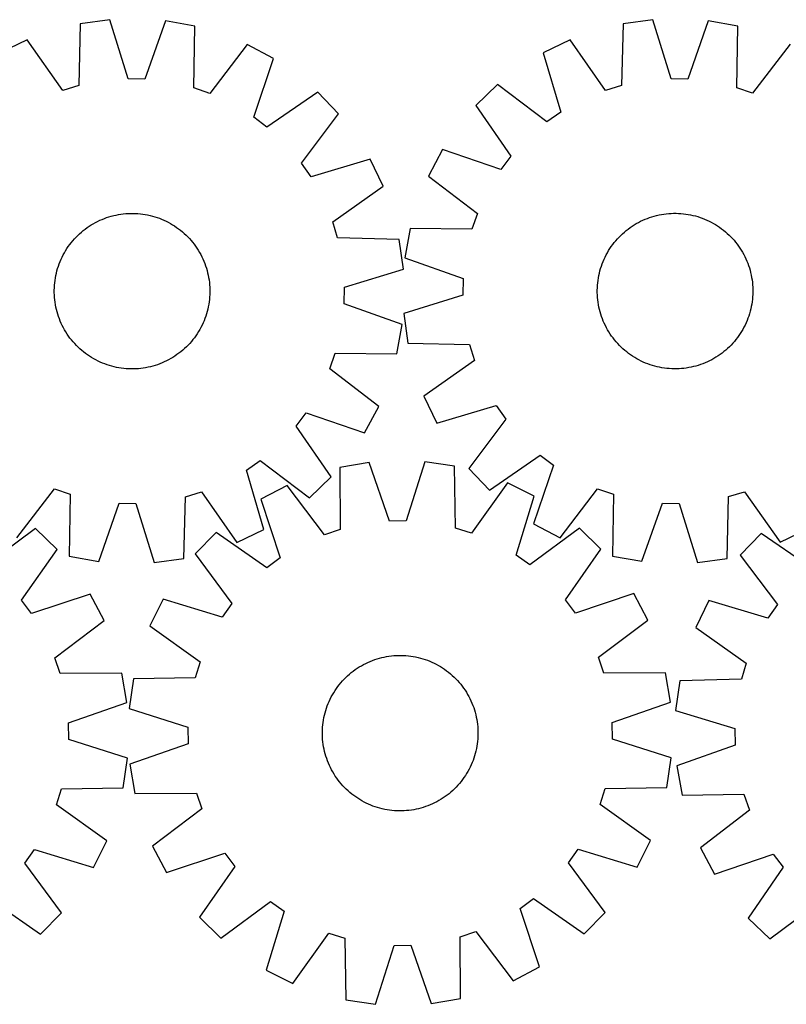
# Model space of a CAD drawing. Header units: millimetres. Extents: x 7 to 1483, y 7 to 513.
# Tile 2 of 3: x 368 to 762, y 7 to 513. Entities that reach past the tile are written whole.
import ezdxf

# ---------------------------------------------------------------- set-up
doc = ezdxf.new("R2010")
doc.units = ezdxf.units.MM
doc.layers.add('CUT', color=7, linetype='CONTINUOUS', true_color=0x000000)

msp = doc.modelspace()

# ---------------------------------------------------------------- linework, layer by layer
at = {"layer": 'CUT'}
for p, q in [((414.123631, 512.998217), (398.880345, 510.907101)), ((423.478128, 482.642524), (414.123631, 512.998217)), ((442.656336, 512.406142), (432.050626, 482.464638)), ((457.799754, 509.684477), (442.656336, 512.406142)), ((693.280733, 513.026721), (678.03894, 510.924747)), ((702.656848, 482.677697), (693.280733, 513.026721)), ((721.813853, 512.454968), (711.229471, 482.505917)), ((736.959205, 509.74409), (721.813853, 512.454968)), ((398.880345, 510.907101), (398.046149, 479.153693)), ((457.315984, 477.923798), (457.799754, 509.684477)), ((678.03894, 510.924747), (677.227361, 479.170754)), ((736.498057, 477.983075), (736.959205, 509.74409)), ((371.561168, 502.653107), (357.710132, 495.953903)), ((389.838248, 476.673825), (371.561168, 502.653107)), ((650.725649, 502.651297), (636.879388, 495.942229)), ((669.021229, 476.68504), (650.725649, 502.651297)), ((484.753008, 500.304289), (465.413944, 475.105571)), ((498.314213, 493.036259), (484.753008, 500.304289)), ((763.919133, 500.383102), (744.598023, 475.170616)), ((488.03953, 462.979552), (498.314213, 493.036259)), ((636.879388, 495.942229), (645.920054, 465.491595)), ((432.050626, 482.464638), (423.478128, 482.642524)), ((711.229471, 482.505917), (702.656848, 482.677697)), ((398.046149, 479.153693), (389.838248, 476.673825)), ((465.413944, 475.105571), (457.315984, 477.923798)), ((613.459541, 479.633439), (602.364181, 468.974006)), ((638.883687, 460.591706), (613.459541, 479.633439)), ((677.227361, 479.170754), (669.021229, 476.68504)), ((744.598023, 475.170616), (736.498057, 477.983075)), ((521.049643, 475.786156), (494.870269, 457.796851)), ((531.701171, 464.683206), (521.049643, 475.786156)), ((602.364181, 468.974006), (620.372129, 442.807451)), ((494.870269, 457.796851), (488.03953, 462.979552)), ((512.641334, 439.27263), (531.701171, 464.683206)), ((645.920054, 465.491595), (638.883687, 460.591706)), ((585.130276, 446.226295), (577.871907, 432.659916)), ((615.194294, 435.973024), (585.130276, 446.226295)), ((547.993275, 441.251749), (517.536209, 432.232775)), ((554.692479, 427.400713), (547.993275, 441.251749)), ((620.372129, 442.807451), (615.194294, 435.973024)), ((517.536209, 432.232775), (512.641334, 439.27263)), ((577.871907, 432.659916), (603.084393, 413.338806)), ((528.713198, 409.123633), (554.692479, 427.400713)), ((408.937525, 409.870919), (410.089353, 410.373213)), ((410.089353, 410.373213), (411.25639, 410.839079)), ((411.25639, 410.839079), (412.437485, 411.268057)), ((412.437485, 411.268057), (413.631471, 411.659725)), ((413.631471, 411.659725), (414.83717, 412.013695)), ((414.83717, 412.013695), (416.053394, 412.329619)), ((416.053394, 412.329619), (417.27894, 412.607185)), ((417.27894, 412.607185), (418.5126, 412.846118)), ((418.5126, 412.846118), (419.753157, 413.046183)), ((419.753157, 413.046183), (420.999386, 413.207183)), ((420.999386, 413.207183), (422.250057, 413.328958)), ((422.250057, 413.328958), (423.503935, 413.411389)), ((423.503935, 413.411389), (424.759785, 413.454393)), ((424.759785, 413.454393), (426.016365, 413.45793)), ((426.016365, 413.45793), (427.272437, 413.421994)), ((427.272437, 413.421994), (428.526759, 413.346622)), ((428.526759, 413.346622), (429.778096, 413.231888)), ((429.778096, 413.231888), (431.025211, 413.077905)), ((431.025211, 413.077905), (432.266874, 412.884825)), ((432.266874, 412.884825), (433.501859, 412.652839)), ((433.501859, 412.652839), (434.728949, 412.382175)), ((434.728949, 412.382175), (435.946931, 412.073102)), ((435.946931, 412.073102), (437.154604, 411.725923)), ((437.154604, 411.725923), (438.350775, 411.340981)), ((438.350775, 411.340981), (439.534266, 410.918657)), ((439.534266, 410.918657), (440.703906, 410.459367)), ((440.703906, 410.459367), (441.858543, 409.963564)), ((603.084393, 413.338806), (600.271935, 405.23884)), ((688.168082, 409.895754), (689.319552, 410.398868)), ((689.319552, 410.398868), (690.486257, 410.865565)), ((690.486257, 410.865565), (691.667046, 411.295385)), ((691.667046, 411.295385), (692.860753, 411.687903)), ((692.860753, 411.687903), (694.0662, 412.042733)), ((694.0662, 412.042733), (695.282198, 412.359523)), ((695.282198, 412.359523), (696.507546, 412.637961)), ((696.507546, 412.637961), (697.741036, 412.877773)), ((697.741036, 412.877773), (698.98145, 413.078722)), ((698.98145, 413.078722), (700.227563, 413.240609)), ((700.227563, 413.240609), (701.478147, 413.363275)), ((701.478147, 413.363275), (702.731967, 413.446599)), ((702.731967, 413.446599), (703.987785, 413.490498)), ((703.987785, 413.490498), (705.244363, 413.494929)), ((705.244363, 413.494929), (706.50046, 413.459888)), ((706.50046, 413.459888), (707.754836, 413.385409)), ((707.754836, 413.385409), (709.006254, 413.271566)), ((709.006254, 413.271566), (710.253478, 413.118472)), ((710.253478, 413.118472), (711.495278, 412.926276)), ((711.495278, 412.926276), (712.730429, 412.69517)), ((712.730429, 412.69517), (713.957711, 412.425381)), ((713.957711, 412.425381), (715.175913, 412.117174)), ((715.175913, 412.117174), (716.383832, 411.770856)), ((716.383832, 411.770856), (717.580278, 411.386766)), ((717.580278, 411.386766), (718.764069, 410.965285)), ((718.764069, 410.965285), (719.934036, 410.506828)), ((719.934036, 410.506828), (721.089026, 410.011848)), ((400.40317, 404.607966), (401.393896, 405.380928)), ((401.393896, 405.380928), (402.408412, 406.122388)), ((402.408412, 406.122388), (403.445718, 406.831615)), ((403.445718, 406.831615), (404.504789, 407.507911)), ((404.504789, 407.507911), (405.58458, 408.150606)), ((405.58458, 408.150606), (406.684027, 408.759067)), ((406.684027, 408.759067), (407.802042, 409.332693)), ((407.802042, 409.332693), (408.937525, 409.870919)), ((441.858543, 409.963564), (442.997037, 409.431738)), ((442.997037, 409.431738), (444.118263, 408.864413)), ((444.118263, 408.864413), (445.221117, 408.262149)), ((445.221117, 408.262149), (446.304508, 407.625542)), ((446.304508, 407.625542), (447.367369, 406.955218)), ((447.367369, 406.955218), (448.40865, 406.25184)), ((448.40865, 406.25184), (449.427324, 405.516101)), ((449.427324, 405.516101), (450.422384, 404.748728)), ((531.193066, 400.915733), (528.713198, 409.123633)), ((568.510919, 405.699988), (565.800042, 390.554636)), ((600.271935, 405.23884), (568.510919, 405.699988)), ((679.637478, 404.626724), (680.627653, 405.400391)), ((680.627653, 405.400391), (681.641641, 406.142574)), ((681.641641, 406.142574), (682.678441, 406.85254)), ((682.678441, 406.85254), (683.73703, 407.529589)), ((683.73703, 407.529589), (684.816364, 408.173054)), ((684.816364, 408.173054), (685.915376, 408.782298)), ((685.915376, 408.782298), (687.032983, 409.35672)), ((687.032983, 409.35672), (688.168082, 409.895754)), ((721.089026, 410.011848), (722.227898, 409.480833)), ((722.227898, 409.480833), (723.349529, 408.914307)), ((723.349529, 408.914307), (724.452811, 408.312829)), ((724.452811, 408.312829), (725.536655, 407.676993)), ((725.536655, 407.676993), (726.599993, 407.007426)), ((726.599993, 407.007426), (727.641775, 406.30479)), ((727.641775, 406.30479), (728.660972, 405.569777)), ((728.660972, 405.569777), (729.656579, 404.803113)), ((395.011403, 399.353478), (395.839742, 400.298391)), ((395.839742, 400.298391), (396.697353, 401.21682)), ((396.697353, 401.21682), (397.583389, 402.107857)), ((397.583389, 402.107857), (398.496976, 402.970623)), ((398.496976, 402.970623), (399.437212, 403.804267)), ((399.437212, 403.804267), (400.40317, 404.607966)), ((450.422384, 404.748728), (451.39285, 403.950478)), ((451.39285, 403.950478), (452.337764, 403.122139)), ((452.337764, 403.122139), (453.256192, 402.264529)), ((453.256192, 402.264529), (454.147229, 401.378493)), ((454.147229, 401.378493), (455.009995, 400.464906)), ((455.009995, 400.464906), (455.843639, 399.524669)), ((562.946473, 400.081537), (531.193066, 400.915733)), ((565.03759, 384.83825), (562.946473, 400.081537)), ((674.249455, 399.368397), (675.077121, 400.3139)), ((675.077121, 400.3139), (675.934077, 401.232939)), ((675.934077, 401.232939), (676.819478, 402.124607)), ((676.819478, 402.124607), (677.73245, 402.988024)), ((677.73245, 402.988024), (678.672093, 403.822337)), ((678.672093, 403.822337), (679.637478, 404.626724)), ((729.656579, 404.803113), (730.627613, 404.005555)), ((730.627613, 404.005555), (731.573117, 403.177889)), ((731.573117, 403.177889), (732.492156, 402.320933)), ((732.492156, 402.320933), (733.383824, 401.435532)), ((733.383824, 401.435532), (734.24724, 400.522559)), ((734.24724, 400.522559), (735.081554, 399.582917)), ((391.33634, 394.265136), (392.006664, 395.327997)), ((392.006664, 395.327997), (392.710042, 396.369278)), ((392.710042, 396.369278), (393.44578, 397.387951)), ((393.44578, 397.387951), (394.213153, 398.383012)), ((394.213153, 398.383012), (395.011403, 399.353478)), ((455.843639, 399.524669), (456.647339, 398.558712)), ((456.647339, 398.558712), (457.4203, 397.567986)), ((457.4203, 397.567986), (458.16176, 396.553469)), ((458.16176, 396.553469), (458.870988, 395.516164)), ((458.870988, 395.516164), (459.547283, 394.457093)), ((670.578017, 394.277439), (671.247583, 395.340777)), ((671.247583, 395.340777), (671.95022, 396.382559)), ((671.95022, 396.382559), (672.685233, 397.401756)), ((672.685233, 397.401756), (673.451896, 398.397363)), ((673.451896, 398.397363), (674.249455, 399.368397)), ((735.081554, 399.582917), (735.885941, 398.617532)), ((735.885941, 398.617532), (736.659607, 397.627357)), ((736.659607, 397.627357), (737.40179, 396.613369)), ((737.40179, 396.613369), (738.111757, 395.576569)), ((738.111757, 395.576569), (738.788806, 394.51798)), ((388.502515, 388.664534), (388.998318, 389.819171)), ((388.998318, 389.819171), (389.530144, 390.957665)), ((389.530144, 390.957665), (390.097469, 392.078891)), ((390.097469, 392.078891), (390.699732, 393.181745)), ((390.699732, 393.181745), (391.33634, 394.265136)), ((459.547283, 394.457093), (460.189978, 393.377301)), ((460.189978, 393.377301), (460.798439, 392.277855)), ((460.798439, 392.277855), (461.372065, 391.159839)), ((461.372065, 391.159839), (461.910291, 390.024357)), ((461.910291, 390.024357), (462.412585, 388.872529)), ((565.800042, 390.554636), (595.749092, 379.970255)), ((667.748182, 388.67482), (668.243162, 389.82981)), ((668.243162, 389.82981), (668.774177, 390.968682)), ((668.774177, 390.968682), (669.340703, 392.090312)), ((669.340703, 392.090312), (669.942181, 393.193594)), ((669.942181, 393.193594), (670.578017, 394.277439)), ((738.788806, 394.51798), (739.43227, 393.438646)), ((739.43227, 393.438646), (740.041514, 392.339634)), ((740.041514, 392.339634), (740.615937, 391.222027)), ((740.615937, 391.222027), (741.154971, 390.086928)), ((741.154971, 390.086928), (741.658085, 388.935458)), ((386.88878, 383.907559), (387.235959, 385.115231)), ((387.235959, 385.115231), (387.6209, 386.311403)), ((387.6209, 386.311403), (388.043225, 387.494893)), ((388.043225, 387.494893), (388.502515, 388.664534)), ((462.412585, 388.872529), (462.878451, 387.705491)), ((462.878451, 387.705491), (463.307429, 386.524397)), ((463.307429, 386.524397), (463.699097, 385.330411)), ((463.699097, 385.330411), (464.053068, 384.124711)), ((534.681896, 375.483754), (565.03759, 384.83825)), ((666.137835, 383.916696), (666.484154, 385.124616)), ((666.484154, 385.124616), (666.868243, 386.321062)), ((666.868243, 386.321062), (667.289725, 387.504852)), ((667.289725, 387.504852), (667.748182, 388.67482)), ((741.658085, 388.935458), (742.124782, 387.768753)), ((742.124782, 387.768753), (742.554602, 386.587964)), ((742.554602, 386.587964), (742.94712, 385.394257)), ((742.94712, 385.394257), (743.301949, 384.18881)), ((385.883977, 378.985839), (386.077056, 380.227502)), ((386.077056, 380.227502), (386.309043, 381.462487)), ((386.309043, 381.462487), (386.579706, 382.689577)), ((386.579706, 382.689577), (386.88878, 383.907559)), ((464.053068, 384.124711), (464.368992, 382.908488)), ((464.368992, 382.908488), (464.646557, 381.682941)), ((464.646557, 381.682941), (464.88549, 380.449281)), ((464.88549, 380.449281), (465.085556, 379.208724)), ((595.749092, 379.970255), (595.577312, 371.397632)), ((665.136538, 378.994262), (665.328733, 380.236062)), ((665.328733, 380.236062), (665.55984, 381.471213)), ((665.55984, 381.471213), (665.829629, 382.698494)), ((665.829629, 382.698494), (666.137835, 383.916696)), ((743.301949, 384.18881), (743.618739, 382.972812)), ((743.618739, 382.972812), (743.897178, 381.747464)), ((743.897178, 381.747464), (744.136989, 380.513974)), ((744.136989, 380.513974), (744.337938, 379.27356)), ((385.503952, 373.976993), (385.539887, 375.233064)), ((385.539887, 375.233064), (385.61526, 376.487387)), ((385.61526, 376.487387), (385.729994, 377.738724)), ((385.729994, 377.738724), (385.883977, 378.985839)), ((465.085556, 379.208724), (465.246555, 377.962496)), ((465.246555, 377.962496), (465.36833, 376.711825)), ((465.36833, 376.711825), (465.450761, 375.457946)), ((465.450761, 375.457946), (465.493766, 374.202097)), ((534.50401, 366.911255), (534.681896, 375.483754)), ((664.760081, 373.985147), (664.795122, 375.241243)), ((664.795122, 375.241243), (664.869601, 376.49562)), ((664.869601, 376.49562), (664.983443, 377.747037)), ((664.983443, 377.747037), (665.136538, 378.994262)), ((744.337938, 379.27356), (744.499825, 378.027446)), ((744.499825, 378.027446), (744.622491, 376.776862)), ((744.622491, 376.776862), (744.705815, 375.523043)), ((744.705815, 375.523043), (744.749714, 374.267224)), ((385.507488, 372.720413), (385.503952, 373.976993)), ((385.550493, 371.464563), (385.507488, 372.720413)), ((385.632923, 370.210684), (385.550493, 371.464563)), ((385.754698, 368.960014), (385.632923, 370.210684)), ((465.385994, 370.435122), (465.27126, 369.183786)), ((465.461366, 371.689445), (465.385994, 370.435122)), ((465.497302, 372.945516), (465.461366, 371.689445)), ((465.493766, 374.202097), (465.497302, 372.945516)), ((595.577312, 371.397632), (565.228289, 362.021516)), ((664.764512, 372.728569), (664.760081, 373.985147)), ((664.808411, 371.472751), (664.764512, 372.728569)), ((664.891735, 370.218931), (664.808411, 371.472751)), ((665.014401, 368.968347), (664.891735, 370.218931)), ((744.644626, 370.500174), (744.530783, 369.248756)), ((744.719104, 371.75455), (744.644626, 370.500174)), ((744.754145, 373.010647), (744.719104, 371.75455)), ((744.749714, 374.267224), (744.754145, 373.010647)), ((385.915698, 367.713785), (385.754698, 368.960014)), ((386.115763, 366.473228), (385.915698, 367.713785)), ((386.354696, 365.239568), (386.115763, 366.473228)), ((386.632262, 364.014021), (386.354696, 365.239568)), ((464.692211, 365.460022), (464.421548, 364.232933)), ((464.924197, 366.695007), (464.692211, 365.460022)), ((465.117277, 367.93667), (464.924197, 366.695007)), ((465.27126, 369.183786), (465.117277, 367.93667)), ((564.445514, 356.305545), (534.50401, 366.911255)), ((665.176288, 367.722233), (665.014401, 368.968347)), ((665.377237, 366.48182), (665.176288, 367.722233)), ((665.617049, 365.24833), (665.377237, 366.48182)), ((665.895487, 364.022981), (665.617049, 365.24833)), ((743.954386, 365.524581), (743.684597, 364.297299)), ((744.185493, 366.759731), (743.954386, 365.524581)), ((744.377688, 368.001532), (744.185493, 366.759731)), ((744.530783, 369.248756), (744.377688, 368.001532)), ((386.948186, 362.797798), (386.632262, 364.014021)), ((387.302156, 361.592099), (386.948186, 362.797798)), ((387.693824, 360.398112), (387.302156, 361.592099)), ((388.122803, 359.217018), (387.693824, 360.398112)), ((463.380353, 360.611106), (462.958029, 359.427616)), ((463.765295, 361.807278), (463.380353, 360.611106)), ((464.112474, 363.014951), (463.765295, 361.807278)), ((464.421548, 364.232933), (464.112474, 363.014951)), ((565.228289, 362.021516), (567.330263, 346.779723)), ((666.212277, 362.806983), (665.895487, 364.022981)), ((666.567106, 361.601536), (666.212277, 362.806983)), ((666.959625, 360.407829), (666.567106, 361.601536)), ((667.389444, 359.227041), (666.959625, 360.407829)), ((742.224502, 359.490941), (741.766045, 358.320974)), ((742.645983, 360.674732), (742.224502, 359.490941)), ((743.030072, 361.871177), (742.645983, 360.674732)), ((743.376391, 363.079097), (743.030072, 361.871177)), ((743.684597, 364.297299), (743.376391, 363.079097)), ((388.588669, 358.049981), (388.122803, 359.217018)), ((389.090962, 356.898153), (388.588669, 358.049981)), ((389.629188, 355.76267), (389.090962, 356.898153)), ((390.202814, 354.644654), (389.629188, 355.76267)), ((390.811275, 353.545208), (390.202814, 354.644654)), ((460.903785, 354.843618), (460.301521, 353.740765)), ((461.47111, 355.964845), (460.903785, 354.843618)), ((462.002936, 357.103338), (461.47111, 355.964845)), ((462.498739, 358.257975), (462.002936, 357.103338)), ((462.958029, 359.427616), (462.498739, 358.257975)), ((561.723849, 341.162128), (564.445514, 356.305545)), ((667.856141, 358.060336), (667.389444, 359.227041)), ((668.359255, 356.908866), (667.856141, 358.060336)), ((668.89829, 355.773767), (668.359255, 356.908866)), ((669.472712, 354.65616), (668.89829, 355.773767)), ((670.081956, 353.557147), (669.472712, 354.65616)), ((740.173523, 354.905481), (739.572045, 353.802199)), ((740.740049, 356.027112), (740.173523, 354.905481)), ((741.271064, 357.165984), (740.740049, 356.027112)), ((741.766045, 358.320974), (741.271064, 357.165984)), ((391.453971, 352.465417), (390.811275, 353.545208)), ((392.130266, 351.406346), (391.453971, 352.465417)), ((392.839494, 350.36904), (392.130266, 351.406346)), ((393.580954, 349.354524), (392.839494, 350.36904)), ((394.353915, 348.363798), (393.580954, 349.354524)), ((457.555473, 349.534558), (456.7881, 348.539497)), ((458.291212, 350.553231), (457.555473, 349.534558)), ((458.99459, 351.594512), (458.291212, 350.553231)), ((459.664914, 352.657373), (458.99459, 351.594512)), ((460.301521, 353.740765), (459.664914, 352.657373)), ((670.72542, 352.477814), (670.081956, 353.557147)), ((671.40247, 351.419225), (670.72542, 352.477814)), ((672.112436, 350.382424), (671.40247, 351.419225)), ((672.854619, 349.368436), (672.112436, 350.382424)), ((673.628285, 348.378261), (672.854619, 349.368436)), ((736.828994, 349.594038), (736.06233, 348.598431)), ((737.564006, 350.613235), (736.828994, 349.594038)), ((738.266643, 351.655016), (737.564006, 350.613235)), ((738.936209, 352.718354), (738.266643, 351.655016)), ((739.572045, 353.802199), (738.936209, 352.718354)), ((395.157614, 347.39784), (394.353915, 348.363798)), ((395.991258, 346.457604), (395.157614, 347.39784)), ((396.854025, 345.544017), (395.991258, 346.457604)), ((397.745062, 344.65798), (396.854025, 345.544017)), ((398.66349, 343.80037), (397.745062, 344.65798)), ((453.417865, 344.814652), (452.504278, 343.951886)), ((454.303901, 345.705689), (453.417865, 344.814652)), ((455.161512, 346.624118), (454.303901, 345.705689)), ((455.989851, 347.569031), (455.161512, 346.624118)), ((456.7881, 348.539497), (455.989851, 347.569031)), ((567.330263, 346.779723), (599.084256, 345.968144)), ((599.084256, 345.968144), (601.56997, 337.762012)), ((674.432672, 347.412876), (673.628285, 348.378261)), ((675.266986, 346.473234), (674.432672, 347.412876)), ((676.130403, 345.560262), (675.266986, 346.473234)), ((677.022071, 344.674861), (676.130403, 345.560262)), ((677.94111, 343.817904), (677.022071, 344.674861)), ((732.694748, 344.871186), (731.781776, 344.00777)), ((733.580149, 345.762854), (732.694748, 344.871186)), ((734.437106, 346.681893), (733.580149, 345.762854)), ((735.264771, 347.627396), (734.437106, 346.681893)), ((736.06233, 348.598431), (735.264771, 347.627396)), ((399.608403, 342.972031), (398.66349, 343.80037)), ((400.578869, 342.173781), (399.608403, 342.972031)), ((401.57393, 341.406408), (400.578869, 342.173781)), ((402.592603, 340.67067), (401.57393, 341.406408)), ((403.633884, 339.967291), (402.592603, 340.67067)), ((404.696745, 339.296968), (403.633884, 339.967291)), ((405.780137, 338.66036), (404.696745, 339.296968)), ((446.496465, 339.414599), (445.416673, 338.771903)), ((447.555536, 340.090894), (446.496465, 339.414599)), ((448.592841, 340.800121), (447.555536, 340.090894)), ((449.607358, 341.541582), (448.592841, 340.800121)), ((450.598084, 342.314543), (449.607358, 341.541582)), ((451.564042, 343.118242), (450.598084, 342.314543)), ((452.504278, 343.951886), (451.564042, 343.118242)), ((527.144943, 333.547937), (529.963171, 341.645898)), ((529.963171, 341.645898), (561.723849, 341.162128)), ((678.886613, 342.990238), (677.94111, 343.817904)), ((679.857647, 342.19268), (678.886613, 342.990238)), ((680.853254, 341.426016), (679.857647, 342.19268)), ((681.872451, 340.691003), (680.853254, 341.426016)), ((682.914233, 339.988367), (681.872451, 340.691003)), ((683.977571, 339.3188), (682.914233, 339.988367)), ((685.061416, 338.682965), (683.977571, 339.3188)), ((725.777196, 339.466204), (724.697863, 338.82274)), ((726.835785, 340.143253), (725.777196, 339.466204)), ((727.872585, 340.85322), (726.835785, 340.143253)), ((728.886573, 341.595402), (727.872585, 340.85322)), ((729.876748, 342.369069), (728.886573, 341.595402)), ((730.842134, 343.173456), (729.876748, 342.369069)), ((731.781776, 344.00777), (730.842134, 343.173456)), ((406.88299, 338.058096), (405.780137, 338.66036)), ((408.004217, 337.490772), (406.88299, 338.058096)), ((409.14271, 336.958945), (408.004217, 337.490772)), ((410.297347, 336.463143), (409.14271, 336.958945)), ((411.466988, 336.003852), (410.297347, 336.463143)), ((412.650478, 335.581528), (411.466988, 336.003852)), ((413.84665, 335.196587), (412.650478, 335.581528)), ((415.054323, 334.849408), (413.84665, 335.196587)), ((416.272305, 334.540334), (415.054323, 334.849408)), ((417.499394, 334.26967), (416.272305, 334.540334)), ((418.73438, 334.037684), (417.499394, 334.26967)), ((433.722313, 334.315324), (432.488653, 334.076391)), ((434.94786, 334.59289), (433.722313, 334.315324)), ((436.164083, 334.908814), (434.94786, 334.59289)), ((437.369783, 335.262784), (436.164083, 334.908814)), ((438.563769, 335.654452), (437.369783, 335.262784)), ((439.744864, 336.083431), (438.563769, 335.654452)), ((440.911901, 336.549297), (439.744864, 336.083431)), ((442.063729, 337.05159), (440.911901, 336.549297)), ((443.199211, 337.589816), (442.063729, 337.05159)), ((444.317227, 338.163442), (443.199211, 337.589816)), ((445.416673, 338.771903), (444.317227, 338.163442)), ((601.56997, 337.762012), (575.603712, 319.466433)), ((686.164698, 338.081487), (685.061416, 338.682965)), ((687.286328, 337.514961), (686.164698, 338.081487)), ((688.4252, 336.983946), (687.286328, 337.514961)), ((689.58019, 336.488965), (688.4252, 336.983946)), ((690.750158, 336.030508), (689.58019, 336.488965)), ((691.933948, 335.609027), (690.750158, 336.030508)), ((693.130394, 335.224938), (691.933948, 335.609027)), ((694.338314, 334.878619), (693.130394, 335.224938)), ((695.556516, 334.570413), (694.338314, 334.878619)), ((696.783797, 334.300623), (695.556516, 334.570413)), ((698.018948, 334.069517), (696.783797, 334.300623)), ((713.00668, 334.357832), (711.77319, 334.11802)), ((714.232029, 334.636271), (713.00668, 334.357832)), ((715.448026, 334.953061), (714.232029, 334.636271)), ((716.653474, 335.30789), (715.448026, 334.953061)), ((717.847181, 335.700408), (716.653474, 335.30789)), ((719.027969, 336.130228), (717.847181, 335.700408)), ((720.194674, 336.596925), (719.027969, 336.130228)), ((721.346144, 337.100039), (720.194674, 336.596925)), ((722.481243, 337.639073), (721.346144, 337.100039)), ((723.59885, 338.213496), (722.481243, 337.639073)), ((724.697863, 338.82274), (723.59885, 338.213496)), ((419.976043, 333.844604), (418.73438, 334.037684)), ((421.223158, 333.690621), (419.976043, 333.844604)), ((422.474494, 333.575887), (421.223158, 333.690621)), ((423.728817, 333.500515), (422.474494, 333.575887)), ((424.984888, 333.46458), (423.728817, 333.500515)), ((426.241469, 333.468116), (424.984888, 333.46458)), ((427.497318, 333.51112), (426.241469, 333.468116)), ((428.751197, 333.593551), (427.497318, 333.51112)), ((430.001868, 333.715326), (428.751197, 333.593551)), ((431.248097, 333.876326), (430.001868, 333.715326)), ((432.488653, 334.076391), (431.248097, 333.876326)), ((552.343661, 314.208874), (527.144943, 333.547937)), ((699.260748, 333.877322), (698.018948, 334.069517)), ((700.507972, 333.724227), (699.260748, 333.877322)), ((701.75939, 333.610384), (700.507972, 333.724227)), ((703.013767, 333.535905), (701.75939, 333.610384)), ((704.269863, 333.500864), (703.013767, 333.535905)), ((705.526441, 333.505296), (704.269863, 333.500864)), ((706.782259, 333.549195), (705.526441, 333.505296)), ((708.036079, 333.632518), (706.782259, 333.549195)), ((709.286663, 333.755184), (708.036079, 333.632518)), ((710.532776, 333.917072), (709.286663, 333.755184)), ((711.77319, 334.11802), (710.532776, 333.917072)), ((575.603712, 319.466433), (582.312781, 305.620172)), ((545.075631, 300.647669), (552.343661, 314.208874)), ((582.312781, 305.620172), (612.763415, 314.660838)), ((612.763415, 314.660838), (617.663303, 307.62447)), ((509.836223, 304.091613), (515.018924, 310.922351)), ((515.018924, 310.922351), (545.075631, 300.647669)), ((527.825529, 277.912239), (509.836223, 304.091613)), ((617.663303, 307.62447), (598.62157, 282.200325)), ((609.281004, 271.104965), (635.447558, 289.112912)), ((635.447558, 289.112912), (642.281986, 283.935078)), ((484.272147, 281.425672), (491.312003, 286.320548)), ((491.312003, 286.320548), (516.722578, 267.260711)), ((547.502257, 285.303963), (532.334468, 282.721572)), ((557.832375, 255.266263), (547.502257, 285.303963)), ((576.039198, 285.633816), (566.406146, 255.365366)), ((591.262625, 283.402711), (576.039198, 285.633816)), ((642.281986, 283.935078), (632.028715, 253.87106)), ((493.291122, 250.968607), (484.272147, 281.425672)), ((532.334468, 282.721572), (532.526357, 250.957789)), ((591.804991, 251.642979), (591.262625, 283.402711)), ((598.62157, 282.200325), (609.281004, 271.104965)), ((505.296154, 273.589463), (491.668733, 266.446359)), ((524.402841, 248.214096), (505.296154, 273.589463)), ((516.722578, 267.260711), (527.825529, 277.912239)), ((618.504799, 274.89802), (599.989757, 249.08779)), ((632.293688, 268.071816), (618.504799, 274.89802)), ((366.248246, 246.61822), (385.587309, 271.816938)), ((385.587309, 271.816938), (393.68527, 268.998711)), ((393.68527, 268.998711), (393.2015, 237.238032)), ((452.955105, 267.768816), (461.163005, 270.248684)), ((461.163005, 270.248684), (479.440085, 244.269402)), ((645.595093, 246.612691), (664.916204, 271.825177)), ((664.916204, 271.825177), (673.01617, 269.012718)), ((673.01617, 269.012718), (672.555022, 237.251703)), ((732.286866, 267.82504), (740.492997, 270.310753)), ((740.492997, 270.310753), (758.788577, 244.344496)), ((408.344917, 234.516368), (418.950627, 264.457872)), ((418.950627, 264.457872), (427.523126, 264.279986)), ((427.523126, 264.279986), (436.877622, 233.924292)), ((452.120909, 236.015409), (452.955105, 267.768816)), ((491.668733, 266.446359), (501.666779, 236.296503)), ((622.995213, 237.698915), (632.293688, 268.071816)), ((687.700374, 234.540825), (698.284755, 264.489876)), ((698.284755, 264.489876), (706.857378, 264.318096)), ((706.857378, 264.318096), (716.233493, 233.969073)), ((731.475286, 236.071046), (732.286866, 267.82504)), ((566.406146, 255.365366), (557.832375, 255.266263)), ((632.028715, 253.87106), (645.595093, 246.612691)), ((375.902606, 251.349938), (350.327627, 232.511276)), ((386.912727, 240.602484), (375.902606, 251.349938)), ((468.775745, 249.405909), (458.022638, 238.401309)), ((494.788704, 231.176791), (468.775745, 249.405909)), ((479.440085, 244.269402), (493.291122, 250.968607)), ((532.526357, 250.957789), (524.402841, 248.214096)), ((599.989757, 249.08779), (591.804991, 251.642979)), ((655.574442, 251.565079), (629.989791, 232.739554)), ((666.579042, 240.811972), (655.574442, 251.565079)), ((748.94662, 248.89667), (738.305176, 237.784055)), ((775.142315, 230.931139), (748.94662, 248.89667)), ((758.788577, 244.344496), (772.634838, 251.053565)), ((368.696971, 214.580167), (386.912727, 240.602484)), ((458.022638, 238.401309), (476.848163, 212.816658)), ((648.349924, 214.799013), (666.579042, 240.811972)), ((393.2015, 237.238032), (408.344917, 234.516368)), ((436.877622, 233.924292), (452.120909, 236.015409)), ((501.666779, 236.296503), (494.788704, 231.176791)), ((629.989791, 232.739554), (622.995213, 237.698915)), ((672.555022, 237.251703), (687.700374, 234.540825)), ((716.233493, 233.969073), (731.475286, 236.071046)), ((738.305176, 237.784055), (757.388074, 212.390793)), ((403.964932, 217.71825), (373.820215, 207.704721)), ((411.115034, 204.094499), (403.964932, 217.71825)), ((683.619492, 217.918984), (653.469636, 207.920938)), ((690.762596, 204.291563), (683.619492, 217.918984)), ((373.820215, 207.704721), (368.696971, 214.580167)), ((441.515901, 215.120556), (434.689697, 201.331666)), ((471.888802, 205.822081), (441.515901, 215.120556)), ((476.848163, 212.816658), (471.888802, 205.822081)), ((653.469636, 207.920938), (648.349924, 214.799013)), ((722.034351, 214.337817), (715.347724, 200.480704)), ((752.499592, 205.346496), (722.034351, 214.337817)), ((757.388074, 212.390793), (752.499592, 205.346496)), ((385.749482, 184.974783), (411.115034, 204.094499)), ((665.387228, 185.184876), (690.762596, 204.291563)), ((434.689697, 201.331666), (460.499927, 182.816624)), ((715.347724, 200.480704), (741.343588, 182.227217)), ((388.497347, 176.852677), (385.749482, 184.974783)), ((460.499927, 182.816624), (457.944738, 174.631859)), ((545.649916, 182.062962), (546.784919, 182.602198)), ((546.784919, 182.602198), (547.936299, 183.105517)), ((547.936299, 183.105517), (549.102921, 183.572422)), ((549.102921, 183.572422), (550.283634, 184.002451)), ((550.283634, 184.002451), (551.477271, 184.395182)), ((551.477271, 184.395182), (552.682655, 184.750226)), ((552.682655, 184.750226), (553.898596, 185.067232)), ((553.898596, 185.067232), (555.123895, 185.345888)), ((555.123895, 185.345888), (556.357342, 185.58592)), ((556.357342, 185.58592), (557.59772, 185.787089)), ((557.59772, 185.787089), (558.843805, 185.949198)), ((558.843805, 185.949198), (560.094367, 186.072086)), ((560.094367, 186.072086), (561.348172, 186.155633)), ((561.348172, 186.155633), (562.603983, 186.199756)), ((562.603983, 186.199756), (563.860559, 186.20441)), ((563.860559, 186.20441), (565.116662, 186.169593)), ((565.116662, 186.169593), (566.371052, 186.095337)), ((566.371052, 186.095337), (567.62249, 185.981717)), ((567.62249, 185.981717), (568.869742, 185.828844)), ((568.869742, 185.828844), (570.111576, 185.63687)), ((570.111576, 185.63687), (571.346768, 185.405983)), ((571.346768, 185.405983), (572.574097, 185.136412)), ((572.574097, 185.136412), (573.792354, 184.828423)), ((573.792354, 184.828423), (575.000335, 184.482319)), ((575.000335, 184.482319), (576.196849, 184.098442)), ((576.196849, 184.098442), (577.380715, 183.677172)), ((577.380715, 183.677172), (578.550764, 183.218923)), ((578.550764, 183.218923), (579.705842, 182.724148)), ((579.705842, 182.724148), (580.844808, 182.193335)), ((668.130921, 177.06136), (665.387228, 185.184876)), ((537.29001, 176.527092), (538.255252, 177.331651)), ((538.255252, 177.331651), (539.24529, 178.105494)), ((539.24529, 178.105494), (540.259146, 178.847857)), ((540.259146, 178.847857), (541.295819, 179.558007)), ((541.295819, 179.558007), (542.354288, 180.235245)), ((542.354288, 180.235245), (543.433507, 180.878901)), ((543.433507, 180.878901), (544.532411, 181.488341)), ((544.532411, 181.488341), (545.649916, 182.062962)), ((580.844808, 182.193335), (581.96654, 181.627009)), ((581.96654, 181.627009), (583.069929, 181.025727)), ((583.069929, 181.025727), (584.153887, 180.390084)), ((584.153887, 180.390084), (585.217344, 179.720707)), ((585.217344, 179.720707), (586.25925, 179.018256)), ((586.25925, 179.018256), (587.278578, 178.283424)), ((587.278578, 178.283424), (588.274321, 177.516938)), ((588.274321, 177.516938), (589.245498, 176.719552)), ((699.894705, 177.253249), (668.130921, 177.06136)), ((702.477095, 162.08546), (699.894705, 177.253249)), ((741.343588, 182.227217), (738.871172, 174.017069)), ((420.261027, 177.060879), (388.497347, 176.852677)), ((422.851207, 161.894419), (420.261027, 177.060879)), ((426.185006, 174.089492), (423.953901, 158.866065)), ((457.944738, 174.631859), (426.185006, 174.089492)), ((532.868165, 172.072365), (533.695662, 173.018015)), ((533.695662, 173.018015), (534.552455, 173.937207)), ((534.552455, 173.937207), (535.437698, 174.829032)), ((535.437698, 174.829032), (536.350516, 175.692611)), ((536.350516, 175.692611), (537.29001, 176.527092)), ((589.245498, 176.719552), (590.191148, 175.892055)), ((590.191148, 175.892055), (591.110339, 175.035262)), ((591.110339, 175.035262), (592.002165, 174.150019)), ((592.002165, 174.150019), (592.865744, 173.237201)), ((592.865744, 173.237201), (593.700225, 172.297707)), ((593.700225, 172.297707), (594.504783, 171.332465)), ((707.118535, 173.154045), (705.041258, 157.908867)), ((738.871172, 174.017069), (707.118535, 173.154045)), ((529.197633, 166.980754), (529.86701, 168.044211)), ((529.86701, 168.044211), (530.569461, 169.086118)), ((530.569461, 169.086118), (531.304292, 170.105446)), ((531.304292, 170.105446), (532.070779, 171.101189)), ((532.070779, 171.101189), (532.868165, 172.072365)), ((594.504783, 171.332465), (595.278626, 170.342427)), ((595.278626, 170.342427), (596.020989, 169.328571)), ((596.020989, 169.328571), (596.73114, 168.291897)), ((596.73114, 168.291897), (597.408378, 167.233429)), ((597.408378, 167.233429), (598.052034, 166.15421)), ((526.368794, 161.377631), (526.863569, 162.532709)), ((526.863569, 162.532709), (527.394382, 163.671676)), ((527.394382, 163.671676), (527.960708, 164.793407)), ((527.960708, 164.793407), (528.561989, 165.896796)), ((528.561989, 165.896796), (529.197633, 166.980754)), ((598.052034, 166.15421), (598.661473, 165.055306)), ((598.661473, 165.055306), (599.236095, 163.937801)), ((599.236095, 163.937801), (599.775331, 162.802798)), ((599.775331, 162.802798), (600.27865, 161.651417)), ((672.439396, 151.755342), (702.477095, 162.08546)), ((392.818817, 151.548875), (422.851207, 161.894419)), ((423.953901, 158.866065), (454.222351, 149.233014)), ((524.759294, 156.619221), (525.105398, 157.827203)), ((525.105398, 157.827203), (525.489275, 159.023717)), ((525.489275, 159.023717), (525.910545, 160.207582)), ((525.910545, 160.207582), (526.368794, 161.377631)), ((600.27865, 161.651417), (600.745554, 160.484795)), ((600.745554, 160.484795), (601.175584, 159.304083)), ((601.175584, 159.304083), (601.568314, 158.110446)), ((601.568314, 158.110446), (601.923358, 156.905062)), ((705.041258, 157.908867), (735.405432, 148.581933)), ((523.758873, 151.696609), (523.950847, 152.938443)), ((523.950847, 152.938443), (524.181734, 154.173635)), ((524.181734, 154.173635), (524.451305, 155.400965)), ((524.451305, 155.400965), (524.759294, 156.619221)), ((601.923358, 156.905062), (602.240365, 155.689121)), ((602.240365, 155.689121), (602.519021, 154.463822)), ((602.519021, 154.463822), (602.759052, 153.230375)), ((602.759052, 153.230375), (602.960222, 151.989997)), ((602.960222, 151.989997), (603.122331, 150.743912)), ((392.922323, 142.975156), (392.818817, 151.548875)), ((454.222351, 149.233014), (454.321454, 140.659243)), ((523.383306, 146.687427), (523.418124, 147.94353)), ((523.418124, 147.94353), (523.49238, 149.197919)), ((523.49238, 149.197919), (523.606, 150.449357)), ((523.606, 150.449357), (523.758873, 151.696609)), ((603.122331, 150.743912), (603.245219, 149.49335)), ((603.245219, 149.49335), (603.328766, 148.239545)), ((603.328766, 148.239545), (603.372888, 146.983734)), ((603.372888, 146.983734), (603.377543, 145.727157)), ((672.538498, 143.181571), (672.439396, 151.755342)), ((735.405432, 148.581933), (735.5911, 140.009599)), ((423.195716, 133.357651), (392.922323, 142.975156)), ((523.387961, 145.43085), (523.383306, 146.687427)), ((523.432084, 144.17504), (523.387961, 145.43085)), ((523.51563, 142.921235), (523.432084, 144.17504)), ((523.638519, 141.670673), (523.51563, 142.921235)), ((603.15485, 141.965227), (603.001977, 140.717975)), ((603.26847, 143.216665), (603.15485, 141.965227)), ((603.342725, 144.471055), (603.26847, 143.216665)), ((603.377543, 145.727157), (603.342725, 144.471055)), ((702.806948, 133.548519), (672.538498, 143.181571)), ((454.321454, 140.659243), (424.283754, 130.329124)), ((523.800628, 140.424588), (523.638519, 141.670673)), ((524.001797, 139.18421), (523.800628, 140.424588)), ((524.241828, 137.950763), (524.001797, 139.18421)), ((524.520485, 136.725464), (524.241828, 137.950763)), ((524.837491, 135.509522), (524.520485, 136.725464)), ((602.309545, 137.01362), (602.001555, 135.795363)), ((602.579116, 138.240949), (602.309545, 137.01362)), ((602.810003, 139.476141), (602.579116, 138.240949)), ((603.001977, 140.717975), (602.810003, 139.476141)), ((735.5911, 140.009599), (705.659237, 129.376711)), ((420.97243, 118.13308), (423.195716, 133.357651)), ((525.192535, 134.304138), (524.837491, 135.509522)), ((525.585266, 133.110501), (525.192535, 134.304138)), ((526.015295, 131.929789), (525.585266, 133.110501)), ((526.4822, 130.763167), (526.015295, 131.929789)), ((600.850304, 132.207002), (600.392055, 131.036953)), ((601.271575, 133.390868), (600.850304, 132.207002)), ((601.655452, 134.587382), (601.271575, 133.390868)), ((602.001555, 135.795363), (601.655452, 134.587382)), ((700.575844, 118.325092), (702.806948, 133.548519)), ((424.283754, 130.329124), (426.866145, 115.161336)), ((526.985519, 129.611786), (526.4822, 130.763167)), ((527.524755, 128.476784), (526.985519, 129.611786)), ((528.099376, 127.359279), (527.524755, 128.476784)), ((528.708816, 126.260375), (528.099376, 127.359279)), ((598.800141, 127.621177), (598.19886, 126.517788)), ((599.366468, 128.742909), (598.800141, 127.621177)), ((599.897281, 129.881875), (599.366468, 128.742909)), ((600.392055, 131.036953), (599.897281, 129.881875)), ((705.659237, 129.376711), (708.394648, 114.235771)), ((529.352472, 125.181156), (528.708816, 126.260375)), ((530.029709, 124.122687), (529.352472, 125.181156)), ((530.73986, 123.086013), (530.029709, 124.122687)), ((531.482223, 122.072157), (530.73986, 123.086013)), ((532.256066, 121.08212), (531.482223, 122.072157)), ((595.456557, 122.309139), (594.69007, 121.313395)), ((596.191389, 123.328467), (595.456557, 122.309139)), ((596.89384, 124.370373), (596.191389, 123.328467)), ((597.563217, 125.43383), (596.89384, 124.370373)), ((598.19886, 126.517788), (597.563217, 125.43383)), ((386.661995, 109.388326), (389.21298, 117.574402)), ((389.21298, 117.574402), (420.97243, 118.13308)), ((533.060625, 120.116878), (532.256066, 121.08212)), ((533.895106, 119.177384), (533.060625, 120.116878)), ((534.758685, 118.264565), (533.895106, 119.177384)), ((535.65051, 117.379323), (534.758685, 118.264565)), ((536.569701, 116.52253), (535.65051, 117.379323)), ((537.515352, 115.695032), (536.569701, 116.52253)), ((590.410333, 116.721973), (589.470839, 115.887492)), ((591.323152, 117.585552), (590.410333, 116.721973)), ((592.208394, 118.477377), (591.323152, 117.585552)), ((593.065187, 119.396569), (592.208394, 118.477377)), ((593.892685, 120.342219), (593.065187, 119.396569)), ((594.69007, 121.313395), (593.892685, 120.342219)), ((666.260922, 109.59796), (668.816111, 117.782725)), ((668.816111, 117.782725), (700.575844, 118.325092)), ((426.866145, 115.161336), (458.629928, 115.353225)), ((458.629928, 115.353225), (461.373621, 107.229708)), ((538.486528, 114.897647), (537.515352, 115.695032)), ((539.482271, 114.13116), (538.486528, 114.897647)), ((540.501599, 113.396328), (539.482271, 114.13116)), ((541.543506, 112.693877), (540.501599, 113.396328)), ((542.606963, 112.0245), (541.543506, 112.693877)), ((543.690921, 111.388857), (542.606963, 112.0245)), ((544.79431, 110.787575), (543.690921, 111.388857)), ((583.327342, 111.535683), (582.228438, 110.926244)), ((584.406561, 112.179339), (583.327342, 111.535683)), ((585.46503, 112.856577), (584.406561, 112.179339)), ((586.501704, 113.566728), (585.46503, 112.856577)), ((587.51556, 114.309091), (586.501704, 113.566728)), ((588.505597, 115.082933), (587.51556, 114.309091)), ((589.470839, 115.887492), (588.505597, 115.082933)), ((708.394648, 114.235771), (740.154875, 114.748375)), ((740.154875, 114.748375), (742.980453, 106.652976)), ((412.481731, 90.886542), (386.661995, 109.388326)), ((461.373621, 107.229708), (435.998254, 88.123022)), ((545.916041, 110.221249), (544.79431, 110.787575)), ((547.055008, 109.690436), (545.916041, 110.221249)), ((548.210086, 109.195661), (547.055008, 109.690436)), ((549.380135, 108.737413), (548.210086, 109.195661)), ((550.564, 108.316142), (549.380135, 108.737413)), ((551.760514, 107.932265), (550.564, 108.316142)), ((552.968496, 107.586162), (551.760514, 107.932265)), ((554.186752, 107.278172), (552.968496, 107.586162)), ((555.414082, 107.008601), (554.186752, 107.278172)), ((556.649273, 106.777714), (555.414082, 107.008601)), ((557.891108, 106.58574), (556.649273, 106.777714)), ((559.13836, 106.432867), (557.891108, 106.58574)), ((560.389798, 106.319247), (559.13836, 106.432867)), ((561.644187, 106.244991), (560.389798, 106.319247)), ((566.666482, 106.342498), (565.412677, 106.258951)), ((567.917044, 106.465386), (566.666482, 106.342498)), ((569.163129, 106.627495), (567.917044, 106.465386)), ((570.403507, 106.828665), (569.163129, 106.627495)), ((571.636954, 107.068696), (570.403507, 106.828665)), ((572.862253, 107.347352), (571.636954, 107.068696)), ((574.078195, 107.664359), (572.862253, 107.347352)), ((575.283579, 108.019402), (574.078195, 107.664359)), ((576.477216, 108.412133), (575.283579, 108.019402)), ((577.657928, 108.842163), (576.477216, 108.412133)), ((578.82455, 109.309067), (577.657928, 108.842163)), ((579.975931, 109.812386), (578.82455, 109.309067)), ((581.110933, 110.351622), (579.975931, 109.812386)), ((582.228438, 110.926244), (581.110933, 110.351622)), ((692.071152, 91.082918), (666.260922, 109.59796)), ((742.980453, 106.652976), (717.799302, 87.291044)), ((562.90029, 106.210174), (561.644187, 106.244991)), ((564.156867, 106.214829), (562.90029, 106.210174)), ((565.412677, 106.258951), (564.156867, 106.214829)), ((370.329169, 79.3799), (375.284937, 86.377024)), ((375.284937, 86.377024), (405.662609, 77.094148)), ((405.662609, 77.094148), (412.481731, 90.886542)), ((435.998254, 88.123022), (443.141358, 74.4956)), ((649.912687, 79.597926), (654.872047, 86.592504)), ((654.872047, 86.592504), (685.244948, 77.294028)), ((685.244948, 77.294028), (692.071152, 91.082918)), ((717.799302, 87.291044), (725.079641, 73.736443)), ((443.141358, 74.4956), (473.291214, 84.493646)), ((473.291214, 84.493646), (478.410926, 77.615571)), ((725.079641, 73.736443), (755.127008, 84.038408)), ((755.127008, 84.038408), (760.315908, 77.212377)), ((389.167831, 53.804921), (370.329169, 79.3799)), ((478.410926, 77.615571), (460.181807, 51.602613)), ((668.738212, 54.013275), (649.912687, 79.597926)), ((760.315908, 77.212377), (742.350377, 51.016682)), ((352.39806, 61.010555), (378.420376, 42.794799)), ((625.09407, 56.118081), (631.972146, 61.237793)), ((631.972146, 61.237793), (657.985104, 43.008675)), ((471.186408, 40.849505), (496.771059, 59.67503)), ((496.771059, 59.67503), (503.765636, 54.71567)), ((635.092116, 25.968225), (625.09407, 56.118081)), ((753.462992, 40.375239), (778.856254, 59.458137)), ((378.420376, 42.794799), (389.167831, 53.804921)), ((460.181807, 51.602613), (471.186408, 40.849505)), ((503.765636, 54.71567), (494.467161, 24.342769)), ((657.985104, 43.008675), (668.738212, 54.013275)), ((742.350377, 51.016682), (753.462992, 40.375239)), ((508.256051, 17.516564), (526.771093, 43.326794)), ((526.771093, 43.326794), (534.955858, 40.771606)), ((534.955858, 40.771606), (535.498225, 9.011873)), ((594.234492, 41.456796), (602.358009, 44.200489)), ((594.426381, 9.693012), (594.234492, 41.456796)), ((602.358009, 44.200489), (621.464695, 18.825121)), ((550.721652, 6.780769), (560.354703, 37.049219)), ((560.354703, 37.049219), (568.928474, 37.148321)), ((568.928474, 37.148321), (579.258593, 7.110622)), ((621.464695, 18.825121), (635.092116, 25.968225)), ((494.467161, 24.342769), (508.256051, 17.516564)), ((535.498225, 9.011873), (550.721652, 6.780769)), ((579.258593, 7.110622), (594.426381, 9.693012))]:
    msp.add_line(p, q, dxfattribs=at)

doc.saveas('drawing.dxf')
